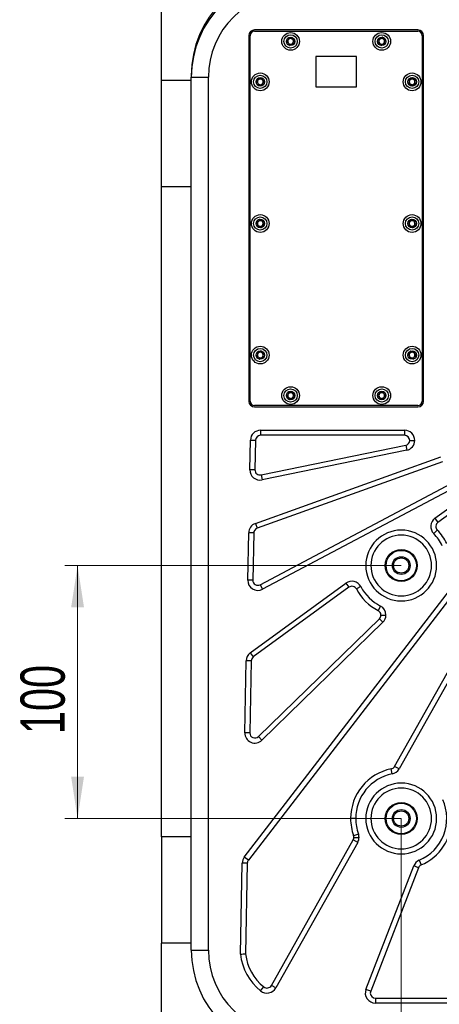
# Model space of a CAD drawing. Header units: millimetres. Extents: x 8 to 415, y 1 to 292.
# Tile 4 of 8: x 63 to 97, y 155 to 233. Entities that reach past the tile are written whole.
import ezdxf

# ---------------------------------------------------------------- set-up
doc = ezdxf.new("R2010")
doc.units = ezdxf.units.MM
doc.styles.add('SLDTEXTSTYLE1', font='TXT', dxfattribs={"width": 0.7})
doc.dimstyles.new('SLDDIMSTYLE0', dxfattribs={"dimtxt": 3.5, "dimasz": 3.302, "dimexe": 0, "dimexo": 0.0625, "dimgap": 0.875, "dimtad": 2, "dimlfac": 5, "dimrnd": 1e-09, "dimzin": 12, "dimdsep": 46, "dimtxsty": 'SLDTEXTSTYLE1', "dimsah": 1, "dimcen": 0.09, "dimadec": 0, "dimazin": 3, "dimtfac": 1, "dimtdec": 3, "dimtofl": 0, "dimtmove": 0, "dimatfit": 3, "dimfxl": 0, "dimfrac": 2, "dimtolj": 1, "dimtzin": 12, "dimarcsym": 0})

# ---------------------------------------------------------------- blocks, each defined once
blk = doc.blocks.new('_D_5')
at = {"color": 7, "linetype": 'Continuous', "lineweight": 0}
for p, q in [((93.498, 169.639), (93.498, 141.033)), ((113.498, 169.639), (113.498, 141.033)), ((93.498, 142.033), (113.498, 142.033))]:
    blk.add_line(p, q, dxfattribs=at)
at = {"color": 7, "linetype": 'Continuous', "lineweight": 18}
for points in [[(93.498, 142.033), (96.8, 141.525), (96.8, 142.541)], [(113.498, 142.033), (110.196, 142.541), (110.196, 141.525)]]:
    blk.add_solid(points, dxfattribs=at)
at = {"color": 7, "linetype": 'Continuous', "lineweight": 18, "insert": (100.173, 146.545), "char_height": 3.5, "attachment_point": 1, "style": 'SLDTEXTSTYLE1'}
blk.add_mtext('100', dxfattribs=at)
blk = doc.blocks.new('_D_6')
at = {"color": 7, "linetype": 'Continuous', "lineweight": 0}
for p, q in [((93.498, 189.639), (66.919, 189.639)), ((67.919, 169.639), (67.919, 189.639)), ((93.498, 169.639), (66.919, 169.639))]:
    blk.add_line(p, q, dxfattribs=at)
at = {"color": 7, "linetype": 'Continuous', "lineweight": 18}
for points in [[(67.919, 189.639), (67.411, 186.337), (68.427, 186.337)], [(67.919, 169.639), (68.427, 172.941), (67.411, 172.941)]]:
    blk.add_solid(points, dxfattribs=at)
at = {"color": 7, "linetype": 'Continuous', "lineweight": 18, "insert": (63.407, 176.314), "char_height": 3.5, "attachment_point": 1, "rotation": 90, "style": 'SLDTEXTSTYLE1'}
blk.add_mtext('100', dxfattribs=at)

msp = doc.modelspace()

# ---------------------------------------------------------------- linework, layer by layer
at = {"color": 7, "linetype": 'Continuous', "lineweight": 25}
for p, q in [((74.5478, 227.9895), (74.5478, 237.7895)), ((94.8078, 231.9795), (81.9078, 231.9795)), ((81.4578, 231.5295), (81.4578, 202.6295)), ((81.5578, 202.6295), (81.5578, 231.5295)), ((81.9078, 231.8795), (94.8078, 231.8795)), ((95.1578, 231.5295), (95.1578, 202.6295)), ((95.2578, 202.6295), (95.2578, 231.5295)), ((86.7578, 229.8795), (86.7578, 227.4795)), ((89.9578, 229.8795), (86.7578, 229.8795)), ((89.9578, 227.4795), (89.9578, 229.8795)), ((76.9078, 228.3895), (76.9078, 228.2395)), ((76.9078, 228.2395), (78.2578, 228.2395)), ((76.9078, 159.2395), (76.9078, 228.2395)), ((78.2578, 159.2395), (78.2578, 228.2395)), ((76.9078, 227.9895), (74.5478, 227.9895)), ((74.5478, 219.5895), (74.5478, 227.9895)), ((86.7578, 227.4795), (89.9578, 227.4795)), ((74.5478, 168.1895), (74.5478, 219.5895)), ((76.9078, 219.5895), (74.5478, 219.5895)), ((94.8078, 202.2795), (81.9078, 202.2795)), ((81.9078, 202.1795), (94.8078, 202.1795)), ((82.3832, 200.3341), (93.7692, 200.3341)), ((82.3832, 200.3341), (82.3832, 199.9341)), ((93.7692, 200.3341), (93.7692, 199.9341)), ((81.5378, 197.2124), (81.5834, 199.5497)), ((81.5834, 199.5497), (81.9833, 199.5419)), ((81.9833, 199.5419), (81.9378, 197.2046)), ((93.7692, 199.9341), (82.3832, 199.9341)), ((94.1692, 199.5341), (94.5692, 199.5341)), ((82.4178, 196.8049), (93.8493, 199.1422)), ((93.9294, 198.7503), (82.4979, 196.413)), ((93.8493, 199.1422), (93.9294, 198.7503)), ((81.9705, 192.9674), (96.6167, 198.2223)), ((96.7518, 197.8458), (82.1055, 192.5909)), ((81.9378, 197.2046), (81.5378, 197.2124)), ((82.4178, 196.8049), (82.4979, 196.413)), ((82.3551, 188.1215), (97.5017, 196.1477)), ((97.689, 195.7943), (82.5424, 187.7681)), ((96.1611, 193.3736), (98.25, 194.8969)), ((98.4857, 194.5737), (96.3968, 193.0504)), ((96.1611, 193.3736), (96.3968, 193.0504)), ((81.9705, 192.9674), (82.1055, 192.5909)), ((96.3475, 192.4465), (96.0625, 192.1658)), ((81.0974, 166.5821), (100.754, 192.1663)), ((81.3679, 188.4906), (81.4408, 192.23)), ((101.0712, 191.9226), (81.4146, 166.3384)), ((81.8407, 192.2222), (81.4408, 192.23)), ((81.8407, 192.2222), (81.7679, 188.4828)), ((92.9791, 173.7571), (102.6201, 190.8995)), ((102.9688, 190.7035), (93.3278, 173.561)), ((81.7679, 188.4828), (81.3679, 188.4906)), ((81.572, 182.7347), (89.1284, 188.245)), ((89.364, 187.9218), (81.8077, 182.4115)), ((82.3551, 188.1215), (82.5424, 187.7681)), ((89.1284, 188.245), (89.364, 187.9218)), ((90.3085, 187.9697), (89.9541, 187.7842)), ((91.8555, 186.4359), (91.6731, 186.0799)), ((82.2119, 176.116), (91.7699, 185.4376)), ((91.7699, 185.4376), (92.0492, 185.1513)), ((91.8906, 185.724), (92.2906, 185.724)), ((92.0492, 185.1513), (82.4912, 175.8296)), ((81.572, 182.7347), (81.8077, 182.4115)), ((81.1327, 176.4179), (81.2435, 182.1039)), ((81.6434, 182.0961), (81.2435, 182.1039)), ((81.6434, 182.0961), (81.5327, 176.4101)), ((81.5327, 176.4101), (81.1327, 176.4179)), ((82.2119, 176.116), (82.4912, 175.8296)), ((93.3278, 173.561), (92.9791, 173.7571)), ((92.7882, 173.1688), (92.7093, 173.561)), ((89.8978, 169.6395), (89.4978, 169.6395)), ((76.9078, 168.1895), (74.5478, 168.1895)), ((74.5478, 168.1895), (74.5478, 159.7895)), ((90.1133, 168.4127), (89.7372, 168.2764)), ((83.2373, 156.4354), (89.7098, 167.944)), ((90.0584, 167.7479), (83.586, 156.2394)), ((90.0584, 167.7479), (89.7098, 167.944)), ((89.7612, 168.1401), (90.1612, 168.1401)), ((80.7918, 158.9156), (80.9319, 166.1103)), ((81.3319, 166.1025), (80.9319, 166.1103)), ((81.4146, 166.3384), (81.0974, 166.5821)), ((81.3319, 166.1025), (81.1922, 158.9349)), ((90.7096, 156.1284), (94.4887, 165.8858)), ((94.8617, 165.7413), (94.4887, 165.8858)), ((94.9189, 166.3318), (95.0768, 165.9643)), ((94.8617, 165.7413), (91.0826, 155.9839)), ((74.5478, 149.9895), (74.5478, 159.7895)), ((76.9078, 159.7895), (74.5478, 159.7895)), ((76.9078, 159.2395), (78.2578, 159.2395)), ((82.3857, 156.0095), (82.6372, 156.3205)), ((83.586, 156.2394), (83.2373, 156.4354)), ((91.0826, 155.9839), (90.7096, 156.1284)), ((91.4556, 155.4395), (97.8835, 155.4395)), ((91.4556, 155.4395), (91.4556, 155.0395)), ((97.8835, 155.0395), (91.4556, 155.0395))]:
    msp.add_line(p, q, dxfattribs=at)
for centre, radius in [((84.7578, 231.0795), 0.7), ((84.7578, 231.0795), 0.5258), ((84.7578, 231.0795), 0.335), ((91.9578, 231.0795), 0.7), ((91.9578, 231.0795), 0.5258), ((91.9578, 231.0795), 0.335), ((82.3578, 227.8795), 0.7), ((82.3578, 227.8795), 0.5258), ((82.3578, 227.8795), 0.335), ((94.3578, 227.8795), 0.7), ((94.3578, 227.8795), 0.5258), ((94.3578, 227.8795), 0.335), ((82.3578, 216.6795), 0.7), ((82.3578, 216.6795), 0.5258), ((94.3578, 216.6795), 0.7), ((94.3578, 216.6795), 0.5258), ((82.3578, 216.6795), 0.335), ((94.3578, 216.6795), 0.335), ((82.3578, 206.2795), 0.7), ((82.3578, 206.2795), 0.5258), ((82.3578, 206.2795), 0.335), ((94.3578, 206.2795), 0.7), ((94.3578, 206.2795), 0.5258), ((94.3578, 206.2795), 0.335), ((84.7578, 203.0795), 0.7), ((84.7578, 203.0795), 0.5258), ((84.7578, 203.0795), 0.335), ((91.9578, 203.0795), 0.7), ((91.9578, 203.0795), 0.5258), ((91.9578, 203.0795), 0.335), ((93.4978, 189.6395), 1.26), ((93.4978, 189.6395), 1.2), ((93.4978, 189.6395), 0.7), ((93.4978, 189.6395), 0.6), ((93.4978, 169.6395), 1.26), ((93.4978, 169.6395), 1.2), ((93.4978, 169.6395), 0.7), ((93.4978, 169.6395), 0.6)]:
    msp.add_circle(centre, radius, dxfattribs=at)
for centre, radius, start, end in [((85.1478, 228.3895), 8.24, 90, 180), ((84.9978, 228.2395), 8.09, 90, 180), ((84.9978, 228.2395), 6.74, 90, 180), ((81.9078, 231.5295), 0.45, 90, 180), ((94.8078, 231.5295), 0.45, 0, 90), ((81.9078, 231.5295), 0.35, 90, 180), ((84.7578, 231.0795), 0.2233, 100.047214, 160.047214), ((84.7578, 231.0795), 0.2233, 40.047214, 100.047214), ((84.7578, 231.0795), 0.2233, 340.047214, 40.047214), ((91.9578, 231.0795), 0.2233, 110.047214, 170.047214), ((91.9578, 231.0795), 0.2233, 50.047214, 110.047214), ((91.9578, 231.0795), 0.2233, 350.047214, 50.047214), ((94.8078, 231.5295), 0.35, 0, 90), ((84.7578, 231.0795), 0.2233, 160.047214, 220.047214), ((84.7578, 231.0795), 0.2233, 220.047214, 280.047214), ((84.7578, 231.0795), 0.2233, 280.047214, 340.047214), ((91.9578, 231.0795), 0.2233, 170.047214, 230.047214), ((91.9578, 231.0795), 0.2233, 230.047214, 290.047214), ((91.9578, 231.0795), 0.2233, 290.047214, 350.047214), ((82.3578, 227.8795), 0.2233, 90.047214, 150.047214), ((82.3578, 227.8795), 0.2233, 30.047214, 90.047214), ((94.3578, 227.8795), 0.2233, 60.047214, 120.047214), ((82.3578, 227.8795), 0.2233, 150.047214, 210.047214), ((82.3578, 227.8795), 0.2233, 210.047214, 270.047214), ((82.3578, 227.8795), 0.2233, 270.047214, 330.047214), ((82.3578, 227.8795), 0.2233, 330.047214, 30.047214), ((94.3578, 227.8795), 0.2233, 120.047214, 180.047214), ((94.3578, 227.8795), 0.2233, 180.047214, 240.047214), ((94.3578, 227.8795), 0.2233, 240.047214, 300.047214), ((94.3578, 227.8795), 0.2233, 0.047214, 60.047214), ((94.3578, 227.8795), 0.2233, 300.047214, 0.047214), ((82.3578, 216.6795), 0.2233, 132.569887, 192.569887), ((82.3578, 216.6795), 0.2233, 192.569887, 252.569887), ((82.3578, 216.6795), 0.2233, 72.569887, 132.569887), ((82.3578, 216.6795), 0.2233, 252.569887, 312.569887), ((82.3578, 216.6795), 0.2233, 12.569887, 72.569887), ((82.3578, 216.6795), 0.2233, 312.569887, 12.569887), ((94.3578, 216.6795), 0.2233, 130.047214, 190.047214), ((94.3578, 216.6795), 0.2233, 190.047214, 250.047214), ((94.3578, 216.6795), 0.2233, 70.047214, 130.047214), ((94.3578, 216.6795), 0.2233, 250.047214, 310.047214), ((94.3578, 216.6795), 0.2233, 10.047214, 70.047214), ((94.3578, 216.6795), 0.2233, 310.047214, 10.047214), ((82.3578, 206.2795), 0.2233, 170.047214, 230.047214), ((82.3578, 206.2795), 0.2233, 110.047214, 170.047214), ((82.3578, 206.2795), 0.2233, 50.047214, 110.047214), ((82.3578, 206.2795), 0.2233, 350.047214, 50.047214), ((94.3578, 206.2795), 0.2233, 140.047214, 200.047214), ((94.3578, 206.2795), 0.2233, 80.047214, 140.047214), ((94.3578, 206.2795), 0.2233, 20.047214, 80.047214), ((94.3578, 206.2795), 0.2233, 320.047214, 20.047214), ((82.3578, 206.2795), 0.2233, 230.047214, 290.047214), ((82.3578, 206.2795), 0.2233, 290.047214, 350.047214), ((94.3578, 206.2795), 0.2233, 200.047214, 260.047214), ((94.3578, 206.2795), 0.2233, 260.047214, 320.047214), ((84.7578, 203.0795), 0.2233, 100.047214, 160.047214), ((84.7578, 203.0795), 0.2233, 40.047214, 100.047214), ((84.7578, 203.0795), 0.2233, 340.047214, 40.047214), ((91.9578, 203.0795), 0.2233, 150.047214, 210.047214), ((91.9578, 203.0795), 0.2233, 90.047214, 150.047214), ((91.9578, 203.0795), 0.2233, 30.047214, 90.047214), ((91.9578, 203.0795), 0.2233, 330.047214, 30.047214), ((81.9078, 202.6295), 0.45, 180, 270), ((81.9078, 202.6295), 0.35, 180, 270), ((84.7578, 203.0795), 0.2233, 160.047214, 220.047214), ((84.7578, 203.0795), 0.2233, 220.047214, 280.047214), ((84.7578, 203.0795), 0.2233, 280.047214, 340.047214), ((91.9578, 203.0795), 0.2233, 210.047214, 270.047214), ((91.9578, 203.0795), 0.2233, 270.047214, 330.047214), ((94.8078, 202.6295), 0.35, 270, 0), ((94.8078, 202.6295), 0.45, 270, 0), ((82.3832, 199.5341), 0.8, 90, 178.88396), ((93.7692, 199.5341), 0.8, 0, 90), ((82.3832, 199.5341), 0.4, 90, 178.88396), ((93.7692, 199.5341), 0.4, 0, 90), ((93.7692, 199.5341), 0.4, 281.555436, 0), ((93.7692, 199.5341), 0.8, 281.555436, 0), ((82.3377, 197.1968), 0.8, 178.88396, 281.555436), ((82.3377, 197.1968), 0.4, 178.88396, 281.555436), ((96.6325, 192.7272), 0.8, 126.100891, 224.567415), ((82.2406, 192.2144), 0.8, 109.737255, 178.88396), ((82.2406, 192.2144), 0.4, 109.737255, 178.88396), ((93.4978, 189.6395), 2.8, 0, 180), ((96.6325, 192.7272), 0.4, 126.100891, 224.567415), ((93.4978, 189.6395), 4, 25.706284, 44.567415), ((93.4978, 189.6395), 2.4, 0, 180), ((93.4978, 189.6395), 3.6, 25.706284, 44.567415), ((93.4978, 189.6395), 2.8, 180, 0), ((93.4978, 189.6395), 2.4, 180, 0), ((82.1678, 188.475), 0.8, 178.88396, 297.919073), ((82.1678, 188.475), 0.4, 178.88396, 297.919073), ((89.5997, 187.5986), 0.8, 27.634367, 126.100891), ((89.5997, 187.5986), 0.4, 27.634367, 126.100891), ((93.4978, 189.6395), 4, 207.634367, 242.859134), ((93.4978, 189.6395), 3.6, 207.634367, 242.859134), ((91.4906, 185.724), 0.4, 0, 62.859134), ((91.4906, 185.724), 0.8, 0, 62.859134), ((91.4906, 185.724), 0.4, 314.282709, 0), ((91.4906, 185.724), 0.8, 314.282709, 0), ((82.0434, 182.0883), 0.8, 126.100891, 178.88396), ((82.0434, 182.0883), 0.4, 126.100891, 178.88396), ((81.9326, 176.4023), 0.8, 178.88396, 314.282709), ((81.9326, 176.4023), 0.4, 178.88396, 314.282709), ((92.6305, 173.9532), 0.4, 281.368441, 330.646346), ((93.4978, 169.6395), 4, 101.368441, 180), ((93.4978, 169.6395), 3.6, 101.368441, 180), ((92.6305, 173.9532), 0.8, 281.368441, 330.646346), ((93.4978, 169.6395), 2.8, 0, 180), ((93.4978, 169.6395), 2.4, 0, 180), ((93.4978, 169.6395), 3.6, 293.250662, 24.405665), ((93.4978, 169.6395), 4, 180, 199.924251), ((93.4978, 169.6395), 3.6, 180, 199.924251), ((93.4978, 169.6395), 2.8, 180, 0), ((93.4978, 169.6395), 2.4, 180, 0), ((93.4978, 169.6395), 4, 293.250662, 0), ((89.3612, 168.1401), 0.4, 0, 19.924251), ((89.3612, 168.1401), 0.8, 0, 19.924251), ((89.3612, 168.1401), 0.4, 330.646346, 0), ((89.3612, 168.1401), 0.8, 330.646346, 0), ((81.7318, 166.0947), 0.8, 142.464527, 178.88396), ((81.7318, 166.0947), 0.4, 142.464527, 178.88396), ((95.2347, 165.5968), 0.8, 113.250662, 158.828164), ((95.2347, 165.5968), 0.4, 113.250662, 158.828164), ((84.9978, 159.2395), 8.09, 180, 270), ((84.9978, 159.2395), 6.74, 180, 270), ((85.1321, 159.4059), 4.3679, 186.444419, 231.040179), ((85.1321, 159.4059), 3.9679, 186.816931, 231.040179), ((82.8887, 156.6315), 0.8, 231.040179, 330.646346), ((82.8887, 156.6315), 0.4, 231.040179, 330.646346), ((91.4556, 155.8395), 0.8, 158.828164, 270), ((91.4556, 155.8395), 0.4, 158.828164, 180), ((91.4556, 155.8395), 0.4, 180, 270)]:
    msp.add_arc(centre, radius, start, end, dxfattribs=at)
for points, knots in [([(84.5422, 231.3359), (84.5413, 231.3348), (84.5392, 231.3323), (84.5378, 231.3254), (84.5384, 231.3082), (84.5485, 231.2629), (84.5624, 231.1998), (84.5394, 231.1276), (84.4948, 231.0849), (84.4575, 231.0565), (84.4357, 231.0379), (84.4293, 231.0287), (84.4276, 231.0242), (84.4279, 231.0218), (84.4279, 231.021)], [0, 0, 0, 0, 0.0120474, 0.02650918, 0.05616488, 0.1531057, 0.4060635, 0.57447903, 0.747564, 0.90167539, 0.96271719, 0.97995945, 0.99376729, 1, 1, 1, 1]), ([(84.8721, 231.3944), (84.8714, 231.3946), (84.8693, 231.3951), (84.8653, 231.3946), (84.8606, 231.3927), (84.852, 231.3877), (84.8311, 231.3706), (84.7977, 231.3394), (84.748, 231.3029), (84.6729, 231.2927), (84.613, 231.3174), (84.5696, 231.3351), (84.5522, 231.3388), (84.5453, 231.3379), (84.5432, 231.3366), (84.5422, 231.3359)], [0, 0, 0, 0, 0.0062323, 0.0177721, 0.0316777, 0.0483645, 0.0984054, 0.2525065, 0.42558, 0.5939843, 0.8469253, 0.9438597, 0.9800242, 0.9906448, 1, 1, 1, 1]), ([(85.0877, 231.1379), (85.0872, 231.1392), (85.0862, 231.1421), (85.0797, 231.1481), (85.0505, 231.1613), (84.9952, 231.1757), (84.9205, 231.2162), (84.8934, 231.2968), (84.8887, 231.3538), (84.8808, 231.3848), (84.8759, 231.3923), (84.8733, 231.3937), (84.8721, 231.3944)], [0, 0, 0, 0, 0.011122, 0.0242161, 0.0712746, 0.2717886, 0.5, 0.7282114, 0.9287254, 0.9757839, 0.988878, 1, 1, 1, 1]), ([(91.701, 231.2946), (91.7002, 231.2933), (91.6986, 231.2905), (91.6985, 231.2834), (91.702, 231.2666), (91.7198, 231.2238), (91.7444, 231.164), (91.7344, 231.0889), (91.6979, 231.0391), (91.6661, 231.0047), (91.6479, 230.9826), (91.6431, 230.9724), (91.6422, 230.9678), (91.6429, 230.9654), (91.6431, 230.9646)], [0, 0, 0, 0, 0.0120474, 0.0265092, 0.0561649, 0.1531057, 0.4060635, 0.574479, 0.747564, 0.9016754, 0.9627172, 0.9799594, 0.9937673, 1, 1, 1, 1]), ([(92.0157, 231.4094), (92.0149, 231.4095), (92.0128, 231.4097), (92.009, 231.4084), (92.0046, 231.4058), (91.9971, 231.3994), (91.9795, 231.3789), (91.952, 231.3423), (91.9093, 231.2978), (91.8372, 231.2747), (91.7739, 231.2886), (91.7281, 231.2986), (91.7103, 231.2992), (91.7036, 231.2971), (91.7018, 231.2954), (91.701, 231.2946)], [0, 0, 0, 0, 0.0062323, 0.01777215, 0.03167771, 0.04836448, 0.0984054, 0.25250654, 0.42558, 0.59398432, 0.8469253, 0.94385968, 0.98002422, 0.99064479, 1, 1, 1, 1]), ([(92.2725, 231.1943), (92.2718, 231.1955), (92.2704, 231.1981), (92.2629, 231.203), (92.2319, 231.2109), (92.1749, 231.2154), (92.0943, 231.2424), (92.0536, 231.317), (92.0391, 231.3724), (92.0259, 231.4015), (92.0198, 231.408), (92.017, 231.409), (92.0157, 231.4094)], [0, 0, 0, 0, 0.011122, 0.0242161, 0.0712746, 0.2717886, 0.5, 0.7282114, 0.9287254, 0.9757839, 0.988878, 1, 1, 1, 1]), ([(84.4279, 231.021), (84.4284, 231.0197), (84.4293, 231.0169), (84.4358, 231.0108), (84.465, 230.9977), (84.5204, 230.9833), (84.5951, 230.9427), (84.6222, 230.8622), (84.6269, 230.8052), (84.6348, 230.7741), (84.6396, 230.7667), (84.6423, 230.7652), (84.6435, 230.7646)], [0, 0, 0, 0, 0.01112197, 0.02421615, 0.07127455, 0.27178855, 0.5, 0.72821145, 0.92872545, 0.97578385, 0.98887803, 1, 1, 1, 1]), ([(84.6435, 230.7646), (84.6442, 230.7644), (84.6463, 230.7638), (84.6503, 230.7644), (84.655, 230.7663), (84.6635, 230.7713), (84.6844, 230.7884), (84.7179, 230.8196), (84.7676, 230.8561), (84.8427, 230.8663), (84.9026, 230.8416), (84.946, 230.8238), (84.9634, 230.8201), (84.9703, 230.8211), (84.9724, 230.8224), (84.9733, 230.823)], [0, 0, 0, 0, 0.0062323, 0.0177721, 0.0316777, 0.0483645, 0.0984054, 0.2525065, 0.42558, 0.5939843, 0.8469253, 0.9438597, 0.9800242, 0.9906448, 1, 1, 1, 1]), ([(84.9733, 230.823), (84.9743, 230.8242), (84.9764, 230.8267), (84.9778, 230.8336), (84.9772, 230.8508), (84.9671, 230.896), (84.9532, 230.9592), (84.9761, 231.0314), (85.0207, 231.0741), (85.058, 231.1025), (85.0799, 231.1211), (85.0863, 231.1303), (85.0879, 231.1347), (85.0877, 231.1372), (85.0877, 231.1379)], [0, 0, 0, 0, 0.0120474, 0.02650918, 0.05616488, 0.1531057, 0.4060635, 0.57447903, 0.747564, 0.90167539, 0.96271719, 0.97995945, 0.99376729, 1, 1, 1, 1]), ([(91.6431, 230.9646), (91.6437, 230.9634), (91.6452, 230.9608), (91.6527, 230.956), (91.6837, 230.9481), (91.7407, 230.9435), (91.8213, 230.9166), (91.862, 230.8419), (91.8765, 230.7866), (91.8897, 230.7574), (91.8958, 230.7509), (91.8986, 230.75), (91.8999, 230.7495)], [0, 0, 0, 0, 0.011122, 0.0242161, 0.0712746, 0.2717886, 0.5, 0.7282114, 0.9287254, 0.9757839, 0.988878, 1, 1, 1, 1]), ([(91.8999, 230.7495), (91.9007, 230.7495), (91.9028, 230.7493), (91.9066, 230.7505), (91.911, 230.7532), (91.9185, 230.7596), (91.9361, 230.7801), (91.9636, 230.8166), (92.0063, 230.8612), (92.0784, 230.8843), (92.1417, 230.8703), (92.1875, 230.8604), (92.2053, 230.8598), (92.2119, 230.8619), (92.2137, 230.8636), (92.2146, 230.8644)], [0, 0, 0, 0, 0.0062323, 0.0177721, 0.0316777, 0.0483645, 0.0984054, 0.2525065, 0.42558, 0.5939843, 0.8469253, 0.9438597, 0.9800242, 0.9906448, 1, 1, 1, 1]), ([(92.2146, 230.8644), (92.2153, 230.8656), (92.217, 230.8685), (92.2171, 230.8755), (92.2136, 230.8923), (92.1958, 230.9351), (92.1711, 230.9949), (92.1812, 231.07), (92.2177, 231.1198), (92.2495, 231.1543), (92.2677, 231.1764), (92.2725, 231.1866), (92.2733, 231.1912), (92.2727, 231.1936), (92.2725, 231.1943)], [0, 0, 0, 0, 0.0120474, 0.0265092, 0.0561649, 0.1531057, 0.4060635, 0.574479, 0.747564, 0.9016754, 0.9627172, 0.9799594, 0.9937673, 1, 1, 1, 1]), ([(82.1901, 228.1695), (82.1889, 228.1685), (82.1864, 228.1664), (82.1838, 228.1598), (82.1814, 228.1428), (82.1835, 228.0965), (82.1862, 228.0319), (82.1511, 227.9648), (82.0998, 227.9305), (82.0581, 227.9089), (82.0334, 227.8944), (82.0255, 227.8865), (82.0231, 227.8824), (82.0229, 227.88), (82.0228, 227.8792)], [0, 0, 0, 0, 0.0120474, 0.0265092, 0.0561649, 0.1531057, 0.4060635, 0.574479, 0.747564, 0.9016754, 0.9627172, 0.9799594, 0.9937673, 1, 1, 1, 1]), ([(82.5251, 228.1697), (82.5244, 228.1701), (82.5224, 228.171), (82.5184, 228.1711), (82.5134, 228.1701), (82.5041, 228.1666), (82.4806, 228.1534), (82.4422, 228.1285), (82.3869, 228.1012), (82.3112, 228.1042), (82.2565, 228.1389), (82.2168, 228.1639), (82.2004, 228.1706), (82.1934, 228.1709), (82.1911, 228.1699), (82.1901, 228.1695)], [0, 0, 0, 0, 0.0062323, 0.01777215, 0.03167771, 0.04836448, 0.0984054, 0.25250654, 0.42558, 0.59398432, 0.8469253, 0.94385968, 0.98002422, 0.99064479, 1, 1, 1, 1]), ([(82.6928, 227.8798), (82.6926, 227.8811), (82.6921, 227.8841), (82.6868, 227.8912), (82.6603, 227.9092), (82.6083, 227.933), (82.5418, 227.9859), (82.5291, 228.0699), (82.5344, 228.1269), (82.532, 228.1588), (82.5285, 228.167), (82.5261, 228.1689), (82.5251, 228.1697)], [0, 0, 0, 0, 0.011122, 0.0242161, 0.0712746, 0.2717886, 0.5, 0.7282114, 0.9287254, 0.9757839, 0.988878, 1, 1, 1, 1]), ([(94.3575, 228.2145), (94.3568, 228.2144), (94.3546, 228.2142), (94.3511, 228.2123), (94.3472, 228.2089), (94.341, 228.2013), (94.3272, 228.1781), (94.3064, 228.1373), (94.2721, 228.086), (94.2051, 228.0508), (94.1403, 228.0535), (94.0935, 228.0554), (94.0759, 228.0529), (94.0697, 228.0496), (94.0682, 228.0477), (94.0675, 228.0467)], [0, 0, 0, 0, 0.0062323, 0.01777215, 0.03167771, 0.04836448, 0.0984054, 0.25250654, 0.42558, 0.59398432, 0.8469253, 0.94385968, 0.98002422, 0.99064479, 1, 1, 1, 1]), ([(94.6478, 228.0472), (94.6469, 228.0483), (94.645, 228.0506), (94.6368, 228.0541), (94.6049, 228.0565), (94.548, 228.0511), (94.4639, 228.0636), (94.4109, 228.1301), (94.387, 228.182), (94.369, 228.2085), (94.3618, 228.2138), (94.3589, 228.2143), (94.3575, 228.2145)], [0, 0, 0, 0, 0.011122, 0.0242161, 0.0712746, 0.2717886, 0.5, 0.7282114, 0.9287254, 0.9757839, 0.988878, 1, 1, 1, 1]), ([(82.0228, 227.8792), (82.023, 227.8778), (82.0235, 227.8749), (82.0288, 227.8678), (82.0553, 227.8498), (82.1073, 227.826), (82.1738, 227.7731), (82.1865, 227.689), (82.1812, 227.6321), (82.1836, 227.6001), (82.1871, 227.592), (82.1895, 227.5901), (82.1905, 227.5892)], [0, 0, 0, 0, 0.011122, 0.0242161, 0.0712746, 0.2717886, 0.5, 0.7282114, 0.9287254, 0.9757839, 0.988878, 1, 1, 1, 1]), ([(82.1905, 227.5892), (82.1912, 227.5889), (82.1932, 227.588), (82.1972, 227.5879), (82.2022, 227.5889), (82.2114, 227.5923), (82.235, 227.6055), (82.2734, 227.6305), (82.3287, 227.6578), (82.4044, 227.6548), (82.4591, 227.62), (82.4987, 227.595), (82.5152, 227.5884), (82.5222, 227.5881), (82.5245, 227.5891), (82.5255, 227.5895)], [0, 0, 0, 0, 0.0062323, 0.01777215, 0.03167771, 0.04836448, 0.0984054, 0.25250654, 0.42558, 0.59398432, 0.8469253, 0.94385968, 0.98002422, 0.99064479, 1, 1, 1, 1]), ([(82.5255, 227.5895), (82.5267, 227.5905), (82.5292, 227.5925), (82.5317, 227.5991), (82.5342, 227.6161), (82.5321, 227.6625), (82.5294, 227.727), (82.5645, 227.7942), (82.6158, 227.8285), (82.6575, 227.85), (82.6822, 227.8645), (82.6901, 227.8725), (82.6925, 227.8765), (82.6927, 227.879), (82.6928, 227.8798)], [0, 0, 0, 0, 0.0120474, 0.0265092, 0.0561649, 0.1531057, 0.4060635, 0.574479, 0.747564, 0.9016754, 0.9627172, 0.9799594, 0.9937673, 1, 1, 1, 1]), ([(94.0675, 228.0467), (94.067, 228.0453), (94.0659, 228.0423), (94.067, 228.0353), (94.0734, 228.0194), (94.0983, 227.9803), (94.133, 227.9257), (94.1362, 227.85), (94.1089, 227.7946), (94.0835, 227.7552), (94.0694, 227.7302), (94.0665, 227.7194), (94.0664, 227.7147), (94.0675, 227.7124), (94.0678, 227.7117)], [0, 0, 0, 0, 0.0120474, 0.0265092, 0.0561649, 0.1531057, 0.4060635, 0.574479, 0.747564, 0.9016754, 0.9627172, 0.9799594, 0.9937673, 1, 1, 1, 1]), ([(94.0678, 227.7117), (94.0687, 227.7107), (94.0705, 227.7083), (94.0787, 227.7049), (94.1107, 227.7025), (94.1676, 227.7079), (94.2517, 227.6953), (94.3047, 227.6289), (94.3286, 227.5769), (94.3466, 227.5505), (94.3538, 227.5451), (94.3567, 227.5447), (94.3581, 227.5445)], [0, 0, 0, 0, 0.011122, 0.0242161, 0.0712746, 0.2717886, 0.5, 0.7282114, 0.9287254, 0.9757839, 0.988878, 1, 1, 1, 1]), ([(94.3581, 227.5445), (94.3588, 227.5445), (94.361, 227.5447), (94.3645, 227.5466), (94.3683, 227.55), (94.3746, 227.5576), (94.3884, 227.5809), (94.4092, 227.6216), (94.4434, 227.6729), (94.5105, 227.7082), (94.5752, 227.7055), (94.6221, 227.7036), (94.6397, 227.7061), (94.6459, 227.7093), (94.6474, 227.7113), (94.648, 227.7122)], [0, 0, 0, 0, 0.0062323, 0.0177721, 0.0316777, 0.0483645, 0.0984054, 0.2525065, 0.42558, 0.5939843, 0.8469253, 0.9438597, 0.9800242, 0.9906448, 1, 1, 1, 1]), ([(94.648, 227.7122), (94.6486, 227.7136), (94.6497, 227.7167), (94.6486, 227.7237), (94.6422, 227.7396), (94.6172, 227.7787), (94.5826, 227.8333), (94.5794, 227.909), (94.6067, 227.9643), (94.6321, 228.0038), (94.6462, 228.0287), (94.6491, 228.0396), (94.6491, 228.0443), (94.6481, 228.0465), (94.6478, 228.0472)], [0, 0, 0, 0, 0.0120474, 0.0265092, 0.0561649, 0.1531057, 0.4060635, 0.574479, 0.747564, 0.9016754, 0.9627172, 0.9799594, 0.9937673, 1, 1, 1, 1]), ([(82.0382, 216.7798), (82.038, 216.7791), (82.0375, 216.777), (82.0383, 216.773), (82.0404, 216.7684), (82.0458, 216.7601), (82.0638, 216.7399), (82.0964, 216.7079), (82.135, 216.6598), (82.1486, 216.5853), (82.1265, 216.5243), (82.1107, 216.4802), (82.1078, 216.4627), (82.109, 216.4558), (82.1104, 216.4538), (82.1111, 216.4529)], [0, 0, 0, 0, 0.0062323, 0.0177721, 0.0316777, 0.0483645, 0.0984054, 0.2525065, 0.42558, 0.5939843, 0.8469253, 0.9438597, 0.9800242, 0.9906448, 1, 1, 1, 1]), ([(82.2849, 217.0065), (82.2836, 217.006), (82.2808, 217.0049), (82.275, 216.9981), (82.2632, 216.9683), (82.2512, 216.9124), (82.214, 216.836), (82.1347, 216.8054), (82.078, 216.7982), (82.0473, 216.7889), (82.0401, 216.7837), (82.0388, 216.7811), (82.0382, 216.7798)], [0, 0, 0, 0, 0.011122, 0.0242161, 0.0712746, 0.2717886, 0.5, 0.7282114, 0.9287254, 0.9757839, 0.988878, 1, 1, 1, 1]), ([(82.1111, 216.4529), (82.1123, 216.4519), (82.1148, 216.4499), (82.1218, 216.4489), (82.139, 216.4502), (82.1837, 216.4623), (82.2462, 216.4789), (82.3193, 216.4592), (82.364, 216.4166), (82.394, 216.3805), (82.4135, 216.3596), (82.423, 216.3535), (82.4275, 216.3521), (82.4299, 216.3524), (82.4307, 216.3525)], [0, 0, 0, 0, 0.0120474, 0.0265092, 0.0561649, 0.1531057, 0.4060635, 0.574479, 0.747564, 0.9016754, 0.9627172, 0.9799594, 0.9937673, 1, 1, 1, 1]), ([(82.6045, 216.9061), (82.6033, 216.907), (82.6007, 216.909), (82.5938, 216.9101), (82.5766, 216.9088), (82.5319, 216.8967), (82.4694, 216.88), (82.3962, 216.8997), (82.3516, 216.9424), (82.3216, 216.9784), (82.302, 216.9994), (82.2926, 217.0054), (82.2881, 217.0069), (82.2856, 217.0066), (82.2849, 217.0065)], [0, 0, 0, 0, 0.0120474, 0.0265092, 0.0561649, 0.1531057, 0.4060635, 0.574479, 0.747564, 0.9016754, 0.9627172, 0.9799594, 0.9937673, 1, 1, 1, 1]), ([(82.4307, 216.3525), (82.432, 216.353), (82.4348, 216.3541), (82.4406, 216.3609), (82.4524, 216.3906), (82.4644, 216.4465), (82.5016, 216.523), (82.5809, 216.5536), (82.6376, 216.5608), (82.6682, 216.57), (82.6755, 216.5752), (82.6768, 216.5779), (82.6774, 216.5791)], [0, 0, 0, 0, 0.011122, 0.0242161, 0.0712746, 0.2717886, 0.5, 0.7282114, 0.9287254, 0.9757839, 0.988878, 1, 1, 1, 1]), ([(82.6774, 216.5791), (82.6776, 216.5799), (82.678, 216.582), (82.6773, 216.5859), (82.6752, 216.5906), (82.6698, 216.5989), (82.6518, 216.619), (82.6192, 216.651), (82.5805, 216.6991), (82.567, 216.7737), (82.5891, 216.8346), (82.6049, 216.8788), (82.6078, 216.8963), (82.6066, 216.9032), (82.6052, 216.9052), (82.6045, 216.9061)], [0, 0, 0, 0, 0.0062323, 0.0177721, 0.0316777, 0.0483645, 0.0984054, 0.2525065, 0.42558, 0.5939843, 0.8469253, 0.9438597, 0.9800242, 0.9906448, 1, 1, 1, 1]), ([(94.0429, 216.7938), (94.0426, 216.7923), (94.042, 216.7891), (94.0443, 216.7824), (94.0534, 216.7678), (94.0848, 216.7337), (94.1284, 216.686), (94.1446, 216.612), (94.1274, 216.5527), (94.1093, 216.5094), (94.0997, 216.4824), (94.0987, 216.4712), (94.0995, 216.4666), (94.1009, 216.4646), (94.1013, 216.4639)], [0, 0, 0, 0, 0.0120474, 0.0265092, 0.0561649, 0.1531057, 0.4060635, 0.574479, 0.747564, 0.9016754, 0.9627172, 0.9799594, 0.9937673, 1, 1, 1, 1]), ([(94.2993, 217.0093), (94.2986, 217.0091), (94.2965, 217.0086), (94.2934, 217.0061), (94.2902, 217.0021), (94.2853, 216.9935), (94.2758, 216.9682), (94.2624, 216.9245), (94.2376, 216.868), (94.1777, 216.8216), (94.1134, 216.8131), (94.067, 216.8068), (94.0501, 216.8013), (94.0446, 216.797), (94.0434, 216.7948), (94.0429, 216.7938)], [0, 0, 0, 0, 0.0062323, 0.01777215, 0.03167771, 0.04836448, 0.0984054, 0.25250654, 0.42558, 0.59398432, 0.8469253, 0.94385968, 0.98002422, 0.99064479, 1, 1, 1, 1]), ([(94.1013, 216.4639), (94.1024, 216.463), (94.1046, 216.4611), (94.1133, 216.459), (94.1452, 216.4623), (94.2003, 216.4775), (94.2853, 216.4797), (94.349, 216.4235), (94.3816, 216.3765), (94.4039, 216.3535), (94.4119, 216.3495), (94.4149, 216.3496), (94.4162, 216.3496)], [0, 0, 0, 0, 0.01112197, 0.02421615, 0.07127455, 0.27178855, 0.5, 0.72821145, 0.92872545, 0.97578385, 0.98887803, 1, 1, 1, 1]), ([(94.6142, 216.895), (94.6132, 216.8959), (94.611, 216.8979), (94.6023, 216.8999), (94.5704, 216.8967), (94.5153, 216.8815), (94.4303, 216.8793), (94.3666, 216.9355), (94.334, 216.9825), (94.3117, 217.0054), (94.3037, 217.0094), (94.3007, 217.0094), (94.2993, 217.0093)], [0, 0, 0, 0, 0.011122, 0.0242161, 0.0712746, 0.2717886, 0.5, 0.7282114, 0.9287254, 0.9757839, 0.988878, 1, 1, 1, 1]), ([(94.4162, 216.3496), (94.417, 216.3498), (94.4191, 216.3504), (94.4222, 216.3528), (94.4254, 216.3569), (94.4303, 216.3655), (94.4398, 216.3907), (94.4532, 216.4345), (94.478, 216.4909), (94.5379, 216.5373), (94.6022, 216.5459), (94.6486, 216.5522), (94.6655, 216.5577), (94.671, 216.5619), (94.6722, 216.5641), (94.6727, 216.5652)], [0, 0, 0, 0, 0.0062323, 0.0177721, 0.0316777, 0.0483645, 0.0984054, 0.2525065, 0.42558, 0.5939843, 0.8469253, 0.9438597, 0.9800242, 0.9906448, 1, 1, 1, 1]), ([(94.6727, 216.5652), (94.673, 216.5666), (94.6735, 216.5699), (94.6712, 216.5765), (94.6622, 216.5911), (94.6308, 216.6253), (94.5872, 216.673), (94.5709, 216.747), (94.5882, 216.8063), (94.6063, 216.8495), (94.6159, 216.8766), (94.6169, 216.8877), (94.6161, 216.8924), (94.6147, 216.8944), (94.6142, 216.895)], [0, 0, 0, 0, 0.0120474, 0.0265092, 0.0561649, 0.1531057, 0.4060635, 0.574479, 0.747564, 0.9016754, 0.9627172, 0.9799594, 0.9937673, 1, 1, 1, 1]), ([(82.101, 206.4946), (82.1005, 206.494), (82.0993, 206.4922), (82.0985, 206.4883), (82.0986, 206.4832), (82.1004, 206.4735), (82.1093, 206.448), (82.1272, 206.4059), (82.1445, 206.3466), (82.1284, 206.2726), (82.0847, 206.2248), (82.0532, 206.1901), (82.0438, 206.175), (82.0423, 206.1682), (82.0428, 206.1658), (82.0431, 206.1646)], [0, 0, 0, 0, 0.0062323, 0.0177721, 0.0316777, 0.0483645, 0.0984054, 0.2525065, 0.42558, 0.5939843, 0.8469253, 0.9438597, 0.9800242, 0.9906448, 1, 1, 1, 1]), ([(82.4157, 206.6094), (82.4143, 206.6095), (82.4113, 206.6095), (82.4034, 206.6055), (82.3811, 206.5825), (82.3486, 206.5355), (82.2849, 206.4791), (82.2, 206.4812), (82.1448, 206.4963), (82.1129, 206.4995), (82.1043, 206.4975), (82.102, 206.4955), (82.101, 206.4946)], [0, 0, 0, 0, 0.01112197, 0.02421615, 0.07127455, 0.27178855, 0.5, 0.72821145, 0.92872545, 0.97578385, 0.98887803, 1, 1, 1, 1]), ([(82.6725, 206.3943), (82.6718, 206.3956), (82.6701, 206.3985), (82.6641, 206.4021), (82.6478, 206.4074), (82.6018, 206.4134), (82.5377, 206.422), (82.4777, 206.4682), (82.4528, 206.5247), (82.4388, 206.5695), (82.4288, 206.5964), (82.4224, 206.6055), (82.4188, 206.6086), (82.4164, 206.6092), (82.4157, 206.6094)], [0, 0, 0, 0, 0.0120474, 0.0265092, 0.0561649, 0.1531057, 0.4060635, 0.574479, 0.747564, 0.9016754, 0.9627172, 0.9799594, 0.9937673, 1, 1, 1, 1]), ([(82.6146, 206.0644), (82.615, 206.065), (82.6163, 206.0668), (82.6171, 206.0707), (82.6169, 206.0758), (82.6152, 206.0855), (82.6062, 206.111), (82.5883, 206.1531), (82.5711, 206.2123), (82.5871, 206.2863), (82.6309, 206.3342), (82.6624, 206.3689), (82.6718, 206.384), (82.6733, 206.3908), (82.6727, 206.3932), (82.6725, 206.3943)], [0, 0, 0, 0, 0.0062323, 0.0177721, 0.0316777, 0.0483645, 0.0984054, 0.2525065, 0.42558, 0.5939843, 0.8469253, 0.9438597, 0.9800242, 0.9906448, 1, 1, 1, 1]), ([(94.243, 206.5942), (94.2423, 206.5939), (94.2403, 206.5929), (94.2376, 206.59), (94.2352, 206.5854), (94.2319, 206.5762), (94.2269, 206.5496), (94.2213, 206.5042), (94.2067, 206.4443), (94.1557, 206.3882), (94.0939, 206.3686), (94.0493, 206.3544), (94.0336, 206.346), (94.0289, 206.3408), (94.0282, 206.3385), (94.0278, 206.3374)], [0, 0, 0, 0, 0.0062323, 0.0177721, 0.0316777, 0.0483645, 0.0984054, 0.2525065, 0.42558, 0.5939843, 0.8469253, 0.9438597, 0.9800242, 0.9906448, 1, 1, 1, 1]), ([(94.0278, 206.3374), (94.0278, 206.3359), (94.0278, 206.3326), (94.0312, 206.3264), (94.0427, 206.3137), (94.0795, 206.2855), (94.1307, 206.246), (94.1596, 206.176), (94.1529, 206.1146), (94.1426, 206.0688), (94.1378, 206.0406), (94.1388, 206.0294), (94.1404, 206.025), (94.1421, 206.0232), (94.1427, 206.0227)], [0, 0, 0, 0, 0.0120474, 0.0265092, 0.0561649, 0.1531057, 0.4060635, 0.574479, 0.747564, 0.9016754, 0.9627172, 0.9799594, 0.9937673, 1, 1, 1, 1]), ([(94.5729, 206.5363), (94.5717, 206.537), (94.5692, 206.5385), (94.5603, 206.539), (94.5295, 206.5303), (94.4778, 206.5058), (94.3945, 206.4888), (94.322, 206.5331), (94.2818, 206.5738), (94.2558, 206.5925), (94.2472, 206.595), (94.2443, 206.5945), (94.243, 206.5942)], [0, 0, 0, 0, 0.011122, 0.0242161, 0.0712746, 0.2717886, 0.5, 0.7282114, 0.9287254, 0.9757839, 0.988878, 1, 1, 1, 1]), ([(94.6877, 206.2216), (94.6878, 206.2231), (94.6878, 206.2263), (94.6844, 206.2325), (94.6729, 206.2453), (94.6361, 206.2735), (94.5848, 206.3129), (94.556, 206.383), (94.5627, 206.4444), (94.573, 206.4901), (94.5778, 206.5184), (94.5768, 206.5296), (94.5752, 206.534), (94.5735, 206.5357), (94.5729, 206.5363)], [0, 0, 0, 0, 0.0120474, 0.0265092, 0.0561649, 0.1531057, 0.4060635, 0.574479, 0.747564, 0.9016754, 0.9627172, 0.9799594, 0.9937673, 1, 1, 1, 1]), ([(82.0431, 206.1646), (82.0438, 206.1633), (82.0454, 206.1605), (82.0515, 206.1569), (82.0678, 206.1515), (82.1138, 206.1455), (82.1779, 206.137), (82.2379, 206.0908), (82.2628, 206.0342), (82.2767, 205.9895), (82.2867, 205.9626), (82.2932, 205.9534), (82.2968, 205.9504), (82.2992, 205.9497), (82.2999, 205.9495)], [0, 0, 0, 0, 0.0120474, 0.0265092, 0.0561649, 0.1531057, 0.4060635, 0.574479, 0.747564, 0.9016754, 0.9627172, 0.9799594, 0.9937673, 1, 1, 1, 1]), ([(82.2999, 205.9495), (82.3013, 205.9495), (82.3043, 205.9494), (82.3122, 205.9535), (82.3345, 205.9764), (82.367, 206.0235), (82.4306, 206.0798), (82.5156, 206.0777), (82.5708, 206.0626), (82.6026, 206.0595), (82.6113, 206.0615), (82.6136, 206.0635), (82.6146, 206.0644)], [0, 0, 0, 0, 0.01112197, 0.02421615, 0.07127455, 0.27178855, 0.5, 0.72821145, 0.92872545, 0.97578385, 0.98887803, 1, 1, 1, 1]), ([(94.1427, 206.0227), (94.1438, 206.022), (94.1464, 206.0204), (94.1553, 206.0199), (94.1861, 206.0287), (94.2378, 206.0532), (94.3211, 206.0702), (94.3936, 206.0258), (94.4338, 205.9852), (94.4598, 205.9665), (94.4684, 205.9639), (94.4713, 205.9645), (94.4726, 205.9648)], [0, 0, 0, 0, 0.011122, 0.0242161, 0.0712746, 0.2717886, 0.5, 0.7282114, 0.9287254, 0.9757839, 0.988878, 1, 1, 1, 1]), ([(94.4726, 205.9648), (94.4733, 205.9651), (94.4753, 205.966), (94.4779, 205.969), (94.4804, 205.9735), (94.4837, 205.9828), (94.4887, 206.0093), (94.4943, 206.0547), (94.5089, 206.1147), (94.5598, 206.1707), (94.6217, 206.1903), (94.6663, 206.2046), (94.682, 206.213), (94.6867, 206.2181), (94.6874, 206.2205), (94.6877, 206.2216)], [0, 0, 0, 0, 0.0062323, 0.0177721, 0.0316777, 0.0483645, 0.0984054, 0.2525065, 0.42558, 0.5939843, 0.8469253, 0.9438597, 0.9800242, 0.9906448, 1, 1, 1, 1]), ([(84.5422, 203.3359), (84.5417, 203.3354), (84.5402, 203.3338), (84.5387, 203.3302), (84.5379, 203.3251), (84.538, 203.3152), (84.5424, 203.2885), (84.5527, 203.244), (84.5594, 203.1827), (84.5307, 203.1125), (84.4794, 203.073), (84.4423, 203.0443), (84.4304, 203.0311), (84.4278, 203.0246), (84.4279, 203.0222), (84.4279, 203.021)], [0, 0, 0, 0, 0.0062323, 0.0177721, 0.0316777, 0.0483645, 0.0984054, 0.2525065, 0.42558, 0.5939843, 0.8469253, 0.9438597, 0.9800242, 0.9906448, 1, 1, 1, 1]), ([(84.8721, 203.3944), (84.8708, 203.3946), (84.8678, 203.3952), (84.8593, 203.3926), (84.8333, 203.3739), (84.7932, 203.3332), (84.7207, 203.2887), (84.6374, 203.3056), (84.5857, 203.33), (84.5549, 203.3387), (84.546, 203.3382), (84.5434, 203.3366), (84.5422, 203.3359)], [0, 0, 0, 0, 0.011122, 0.0242161, 0.0712746, 0.2717886, 0.5, 0.7282114, 0.9287254, 0.9757839, 0.988878, 1, 1, 1, 1]), ([(85.0877, 203.1379), (85.0872, 203.1393), (85.0861, 203.1424), (85.0807, 203.147), (85.0656, 203.1551), (85.0213, 203.169), (84.9597, 203.1886), (84.9086, 203.2445), (84.8939, 203.3045), (84.888, 203.351), (84.8828, 203.3792), (84.878, 203.3894), (84.875, 203.393), (84.8728, 203.3941), (84.8721, 203.3944)], [0, 0, 0, 0, 0.0120474, 0.02650918, 0.05616488, 0.1531057, 0.4060635, 0.57447903, 0.747564, 0.90167539, 0.96271719, 0.97995945, 0.99376729, 1, 1, 1, 1]), ([(91.7901, 203.3695), (91.7894, 203.369), (91.7876, 203.3678), (91.7855, 203.3644), (91.7839, 203.3595), (91.7823, 203.3498), (91.782, 203.3228), (91.7844, 203.2771), (91.7803, 203.2155), (91.7399, 203.1515), (91.6825, 203.1215), (91.641, 203.0996), (91.627, 203.0887), (91.6232, 203.0828), (91.6229, 203.0803), (91.6228, 203.0792)], [0, 0, 0, 0, 0.0062323, 0.0177721, 0.0316777, 0.0483645, 0.0984054, 0.2525065, 0.42558, 0.5939843, 0.8469253, 0.9438597, 0.9800242, 0.9906448, 1, 1, 1, 1]), ([(92.1251, 203.3697), (92.1238, 203.3702), (92.121, 203.3713), (92.1121, 203.3702), (92.0833, 203.3563), (92.0367, 203.3232), (91.9576, 203.292), (91.8785, 203.323), (91.8318, 203.3561), (91.803, 203.37), (91.7941, 203.371), (91.7913, 203.37), (91.7901, 203.3695)], [0, 0, 0, 0, 0.01112197, 0.02421615, 0.07127455, 0.27178855, 0.5, 0.72821145, 0.92872545, 0.97578385, 0.98887803, 1, 1, 1, 1]), ([(92.2928, 203.0798), (92.2925, 203.0812), (92.292, 203.0845), (92.2876, 203.0899), (92.274, 203.1005), (92.2329, 203.1219), (92.1756, 203.1518), (92.135, 203.2158), (92.131, 203.2774), (92.1332, 203.3243), (92.1329, 203.3529), (92.13, 203.3638), (92.1277, 203.3679), (92.1257, 203.3693), (92.1251, 203.3697)], [0, 0, 0, 0, 0.0120474, 0.0265092, 0.0561649, 0.1531057, 0.4060635, 0.574479, 0.747564, 0.9016754, 0.9627172, 0.9799594, 0.9937673, 1, 1, 1, 1]), ([(84.4279, 203.021), (84.4284, 203.0196), (84.4295, 203.0165), (84.4349, 203.0119), (84.45, 203.0038), (84.4942, 202.9899), (84.5559, 202.9704), (84.607, 202.9144), (84.6216, 202.8545), (84.6276, 202.8079), (84.6328, 202.7798), (84.6375, 202.7696), (84.6406, 202.7659), (84.6428, 202.7649), (84.6435, 202.7646)], [0, 0, 0, 0, 0.0120474, 0.0265092, 0.0561649, 0.1531057, 0.4060635, 0.574479, 0.747564, 0.9016754, 0.9627172, 0.9799594, 0.9937673, 1, 1, 1, 1]), ([(84.6435, 202.7646), (84.6448, 202.7643), (84.6478, 202.7637), (84.6563, 202.7663), (84.6822, 202.7851), (84.7224, 202.8258), (84.7949, 202.8702), (84.8782, 202.8534), (84.9299, 202.8289), (84.9607, 202.8203), (84.9696, 202.8208), (84.9722, 202.8223), (84.9733, 202.823)], [0, 0, 0, 0, 0.011122, 0.0242161, 0.0712746, 0.2717886, 0.5, 0.7282114, 0.9287254, 0.9757839, 0.988878, 1, 1, 1, 1]), ([(84.9733, 202.823), (84.9739, 202.8236), (84.9754, 202.8251), (84.9769, 202.8288), (84.9776, 202.8339), (84.9776, 202.8438), (84.9732, 202.8704), (84.9629, 202.915), (84.9562, 202.9763), (84.9848, 203.0464), (85.0362, 203.0859), (85.0733, 203.1146), (85.0852, 203.1278), (85.0878, 203.1343), (85.0877, 203.1368), (85.0877, 203.1379)], [0, 0, 0, 0, 0.0062323, 0.0177721, 0.0316777, 0.0483645, 0.0984054, 0.2525065, 0.42558, 0.5939843, 0.8469253, 0.9438597, 0.9800242, 0.9906448, 1, 1, 1, 1]), ([(91.6228, 203.0792), (91.623, 203.0777), (91.6236, 203.0745), (91.628, 203.069), (91.6415, 203.0584), (91.6827, 203.0371), (91.74, 203.0071), (91.7806, 202.9431), (91.7846, 202.8815), (91.7824, 202.8347), (91.7827, 202.806), (91.7856, 202.7952), (91.7879, 202.7911), (91.7899, 202.7897), (91.7905, 202.7892)], [0, 0, 0, 0, 0.0120474, 0.0265092, 0.0561649, 0.1531057, 0.4060635, 0.574479, 0.747564, 0.9016754, 0.9627172, 0.9799594, 0.9937673, 1, 1, 1, 1]), ([(91.7905, 202.7892), (91.7918, 202.7887), (91.7946, 202.7876), (91.8034, 202.7887), (91.8323, 202.8027), (91.8789, 202.8358), (91.958, 202.867), (92.0371, 202.8359), (92.0838, 202.8029), (92.1126, 202.789), (92.1215, 202.7879), (92.1243, 202.789), (92.1255, 202.7895)], [0, 0, 0, 0, 0.011122, 0.0242161, 0.0712746, 0.2717886, 0.5, 0.7282114, 0.9287254, 0.9757839, 0.988878, 1, 1, 1, 1]), ([(92.1255, 202.7895), (92.1262, 202.7899), (92.1279, 202.7912), (92.13, 202.7946), (92.1317, 202.7995), (92.1333, 202.8092), (92.1336, 202.8362), (92.1312, 202.8819), (92.1352, 202.9434), (92.1757, 203.0075), (92.2331, 203.0375), (92.2746, 203.0593), (92.2886, 203.0703), (92.2923, 203.0762), (92.2926, 203.0786), (92.2928, 203.0798)], [0, 0, 0, 0, 0.0062323, 0.0177721, 0.0316777, 0.0483645, 0.0984054, 0.2525065, 0.42558, 0.5939843, 0.8469253, 0.9438597, 0.9800242, 0.9906448, 1, 1, 1, 1]), ([(80.7918, 158.9156), (80.8665, 158.9192), (81, 158.9254), (81.1335, 158.932), (81.1922, 158.9349)], [0, 0, 0, 0, 0.56, 1, 1, 1, 1])]:
    msp.add_open_spline(points, degree=3, knots=knots, dxfattribs=at)

# ---------------------------------------------------------------- dimensions: what is measured, and where the dimension line sits
at = {"color": 7, "linetype": 'Continuous', "lineweight": 18}
dim = msp.add_linear_dim(base=(67.9189, 189.6395), p1=(93.4978, 169.6395), p2=(93.4978, 189.6395), angle=90, dimstyle='SLDDIMSTYLE0', dxfattribs=at)
dim.commit()
dim.dimension.update_dxf_attribs({"geometry": '_D_6', "text_midpoint": (67.9189, 179.6395), "dimtype": 160})
dim = msp.add_linear_dim(base=(113.4978, 142.0331), p1=(93.4978, 169.6395), p2=(113.4978, 169.6395), dimstyle='SLDDIMSTYLE0', dxfattribs=at)
dim.commit()
dim.dimension.update_dxf_attribs({"geometry": '_D_5', "text_midpoint": (103.4978, 142.0331), "dimtype": 160})

doc.saveas('drawing.dxf')
